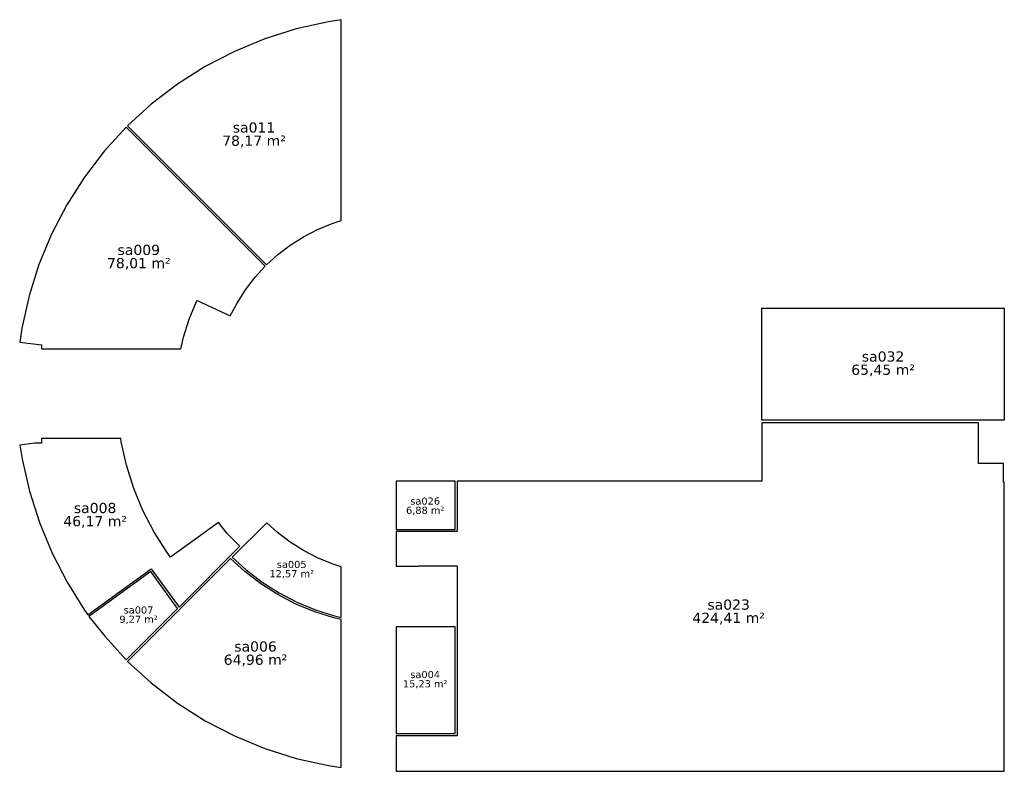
# Model space of a CAD drawing. Header units: millimetres. Extents: x 19810 to 68137, y 14160 to 51077.
import ezdxf
from ezdxf.enums import TextEntityAlignment as Align

# ---------------------------------------------------------------- set-up
doc = ezdxf.new("R2010")
doc.units = ezdxf.units.MM
doc.header["$LTSCALE"] = 100
for name, color, linetype in [('00--F-IL-RUIMTEDEF', 4, 'Continuous'), ('00--F-IT-RUIMTE-M2', 7, 'Continuous'), ('00--F-IT-RUIMTE-NR', 7, 'Continuous'), ('00--F-IT-RUIMTE-OM', 7, 'Continuous')]:
    doc.layers.add(name, color=color, linetype=linetype)
doc.styles.add('kw1c_fm_rnr', font='verdana.ttf', dxfattribs={"height": 500})

# ---------------------------------------------------------------- blocks, each defined once
blk = doc.blocks.new('kw1c-fm-ruimte-nr')
at = {"layer": '00--F-IT-RUIMTE-M2', "style": 'kw1c_fm_rnr', "flags": 12}
blk.add_attdef('KW1C-FM-OPPERVLAKTE', text='', height=500, dxfattribs=at).set_placement((0, 0), align=Align.TOP_CENTER)
at = {"layer": '00--F-IT-RUIMTE-NR', "style": 'kw1c_fm_rnr', "flags": 12}
blk.add_attdef('KW1C-FM-RUIMTENUMMER', text='', height=500, dxfattribs=at).set_placement((0, 0), align=Align.BOTTOM_CENTER)
at = {"layer": '00--F-IT-RUIMTE-OM', "style": 'kw1c_fm_rnr', "flags": 13}
blk.add_attdef('KW1C-FM-INFO', text='', height=500, dxfattribs=at).set_placement((0, -600), align=Align.TOP_CENTER)

msp = doc.modelspace()

# ---------------------------------------------------------------- linework, layer by layer
at = {"layer": '00--F-IL-RUIMTEDEF'}
for points in [[(35587, 41222), (35587, 51077), (34966, 50979), (33386, 50628), (31842, 50142), (30347, 49522), (28912, 48775), (27547, 47906), (26263, 46920), (25105, 45862), (31927, 39040), (32465, 39529), (33082, 40001), (33737, 40418), (34426, 40776), (35143, 41073)], [(25035, 45792), (25035, 45792), (23977, 44634), (22991, 43350), (22122, 41985), (21375, 40550), (20755, 39055), (20269, 37511), (19919, 35932), (19810, 35236), (20883, 35109), (20883, 34910), (27715, 34910), (27851, 35480), (28132, 36370), (28489, 37233), (28513, 37285), (30148, 36531), (30479, 37160), (30896, 37815), (31369, 38431), (31860, 38969)], [(68137, 31410), (56237, 31410), (56237, 36910), (68137, 36910)], [(38287, 14160), (68137, 14160), (68137, 28370), (68097, 28370), (68097, 29280), (66877, 29280), (66877, 31270), (56237, 31270), (56237, 28410), (41287, 28410), (41287, 25938), (38287, 25938), (38287, 24242), (39401, 24242), (39401, 24260), (41287, 24260), (41287, 15910), (38287, 15910)], [(24766, 30510), (20883, 30510), (20883, 30273), (20551, 30273), (19810, 30185), (19926, 29491), (20289, 27915), (20781, 26375), (21399, 24882), (22138, 23445), (22994, 22072), (23150, 21848), (26263, 24113), (27634, 22228), (30619, 25214), (30000, 25841), (29560, 26381), (27214, 24676), (27046, 24910), (26409, 25910), (25861, 26963), (25407, 28059), (25050, 29190), (24793, 30349)], [(41187, 28410), (38287, 28410), (38287, 26038), (41187, 26038)], [(30232, 24685), (30923, 24054), (31705, 23454), (32537, 22924), (33411, 22469), (34322, 22092), (35262, 21795), (35587, 21714), (35587, 24199), (35143, 24347), (34425, 24644), (33737, 25003), (33082, 25420), (32466, 25893), (31939, 26372)], [(30161, 24614), (25105, 19558), (26263, 18500), (27547, 17515), (28912, 16646), (30347, 15898), (31842, 15279), (33386, 14792), (34966, 14442), (35587, 14343), (35587, 21611), (35236, 21699), (34288, 21998), (33369, 22378), (32487, 22838), (31648, 23372), (30859, 23977)], [(26243, 23971), (23209, 21766), (23988, 20796), (25035, 19629), (27563, 22157)], [(38287, 16010), (41187, 16010), (41187, 21260), (38287, 21260), (38287, 21180)]]:
    msp.add_lwpolyline(points, close=True, dxfattribs=at)

# ---------------------------------------------------------------- block references
ref = msp.add_blockref('kw1c-fm-ruimte-nr', (31310, 45383))
ref.add_attrib('KW1C-FM-RUIMTENUMMER', 'sa011', dxfattribs={"layer": '00--F-IT-RUIMTE-NR', "height": 500, "style": 'kw1c_fm_rnr'}).set_placement((31310, 45383), align=Align.BOTTOM_CENTER)
ref.add_attrib('KW1C-FM-OPPERVLAKTE', '78,17 m²', dxfattribs={"layer": '00--F-IT-RUIMTE-M2', "height": 500, "style": 'kw1c_fm_rnr'}).set_placement((31310, 45383), align=Align.TOP_CENTER)
ref = msp.add_blockref('kw1c-fm-ruimte-nr', (25656, 39371))
ref.add_attrib('KW1C-FM-RUIMTENUMMER', 'sa009', dxfattribs={"layer": '00--F-IT-RUIMTE-NR', "height": 500, "style": 'kw1c_fm_rnr'}).set_placement((25656, 39371), align=Align.BOTTOM_CENTER)
ref.add_attrib('KW1C-FM-OPPERVLAKTE', '78,01 m²', dxfattribs={"layer": '00--F-IT-RUIMTE-M2', "height": 500, "style": 'kw1c_fm_rnr'}).set_placement((25656, 39371), align=Align.TOP_CENTER)
ref = msp.add_blockref('kw1c-fm-ruimte-nr', (62187, 34135))
ref.add_attrib('KW1C-FM-RUIMTENUMMER', 'sa032', dxfattribs={"layer": '00--F-IT-RUIMTE-NR', "height": 500, "style": 'kw1c_fm_rnr'}).set_placement((62187, 34135), align=Align.BOTTOM_CENTER)
ref.add_attrib('KW1C-FM-OPPERVLAKTE', '65,45 m²', dxfattribs={"layer": '00--F-IT-RUIMTE-M2', "height": 500, "style": 'kw1c_fm_rnr'}).set_placement((62187, 34135), align=Align.TOP_CENTER)
ref = msp.add_blockref('kw1c-fm-ruimte-nr', (39712, 27155), dxfattribs=dict(xscale=0.7, yscale=0.7, zscale=0.7))
ref.add_attrib('KW1C-FM-RUIMTENUMMER', 'sa026', dxfattribs={"layer": '00--F-IT-RUIMTE-NR', "height": 350, "style": 'kw1c_fm_rnr'}).set_placement((39712, 27155), align=Align.BOTTOM_CENTER)
ref.add_attrib('KW1C-FM-OPPERVLAKTE', '6,88 m²', dxfattribs={"layer": '00--F-IT-RUIMTE-M2', "height": 350, "style": 'kw1c_fm_rnr'}).set_placement((39712, 27155), align=Align.TOP_CENTER)
ref = msp.add_blockref('kw1c-fm-ruimte-nr', (23512, 26695))
ref.add_attrib('KW1C-FM-RUIMTENUMMER', 'sa008', dxfattribs={"layer": '00--F-IT-RUIMTE-NR', "height": 500, "style": 'kw1c_fm_rnr'}).set_placement((23512, 26695), align=Align.BOTTOM_CENTER)
ref.add_attrib('KW1C-FM-OPPERVLAKTE', '46,17 m²', dxfattribs={"layer": '00--F-IT-RUIMTE-M2', "height": 500, "style": 'kw1c_fm_rnr'}).set_placement((23512, 26695), align=Align.TOP_CENTER)
ref = msp.add_blockref('kw1c-fm-ruimte-nr', (33161, 24042), dxfattribs=dict(xscale=0.7, yscale=0.7, zscale=0.7))
ref.add_attrib('KW1C-FM-RUIMTENUMMER', 'sa005', dxfattribs={"layer": '00--F-IT-RUIMTE-NR', "height": 350, "style": 'kw1c_fm_rnr'}).set_placement((33161, 24042), align=Align.BOTTOM_CENTER)
ref.add_attrib('KW1C-FM-OPPERVLAKTE', '12,57 m²', dxfattribs={"layer": '00--F-IT-RUIMTE-M2', "height": 350, "style": 'kw1c_fm_rnr'}).set_placement((33161, 24042), align=Align.TOP_CENTER)
ref = msp.add_blockref('kw1c-fm-ruimte-nr', (25643, 21804), dxfattribs=dict(xscale=0.7, yscale=0.7, zscale=0.7))
ref.add_attrib('KW1C-FM-RUIMTENUMMER', 'sa007', dxfattribs={"layer": '00--F-IT-RUIMTE-NR', "height": 350, "style": 'kw1c_fm_rnr'}).set_placement((25643, 21804), align=Align.BOTTOM_CENTER)
ref.add_attrib('KW1C-FM-OPPERVLAKTE', '9,27 m²', dxfattribs={"layer": '00--F-IT-RUIMTE-M2', "height": 350, "style": 'kw1c_fm_rnr'}).set_placement((25643, 21804), align=Align.TOP_CENTER)
ref = msp.add_blockref('kw1c-fm-ruimte-nr', (54606, 21950))
ref.add_attrib('KW1C-FM-RUIMTENUMMER', 'sa023', dxfattribs={"layer": '00--F-IT-RUIMTE-NR', "height": 500, "style": 'kw1c_fm_rnr'}).set_placement((54606, 21950), align=Align.BOTTOM_CENTER)
ref.add_attrib('KW1C-FM-OPPERVLAKTE', '424,41 m²', dxfattribs={"layer": '00--F-IT-RUIMTE-M2', "height": 500, "style": 'kw1c_fm_rnr'}).set_placement((54606, 21950), align=Align.TOP_CENTER)
ref = msp.add_blockref('kw1c-fm-ruimte-nr', (31385, 19892))
ref.add_attrib('KW1C-FM-RUIMTENUMMER', 'sa006', dxfattribs={"layer": '00--F-IT-RUIMTE-NR', "height": 500, "style": 'kw1c_fm_rnr'}).set_placement((31385, 19892), align=Align.BOTTOM_CENTER)
ref.add_attrib('KW1C-FM-OPPERVLAKTE', '64,96 m²', dxfattribs={"layer": '00--F-IT-RUIMTE-M2', "height": 500, "style": 'kw1c_fm_rnr'}).set_placement((31385, 19892), align=Align.TOP_CENTER)
ref = msp.add_blockref('kw1c-fm-ruimte-nr', (39712, 18635), dxfattribs=dict(xscale=0.7, yscale=0.7, zscale=0.7))
ref.add_attrib('KW1C-FM-RUIMTENUMMER', 'sa004', dxfattribs={"layer": '00--F-IT-RUIMTE-NR', "height": 350, "style": 'kw1c_fm_rnr'}).set_placement((39712, 18635), align=Align.BOTTOM_CENTER)
ref.add_attrib('KW1C-FM-OPPERVLAKTE', '15,23 m²', dxfattribs={"layer": '00--F-IT-RUIMTE-M2', "height": 350, "style": 'kw1c_fm_rnr'}).set_placement((39712, 18635), align=Align.TOP_CENTER)

doc.saveas('drawing.dxf')
